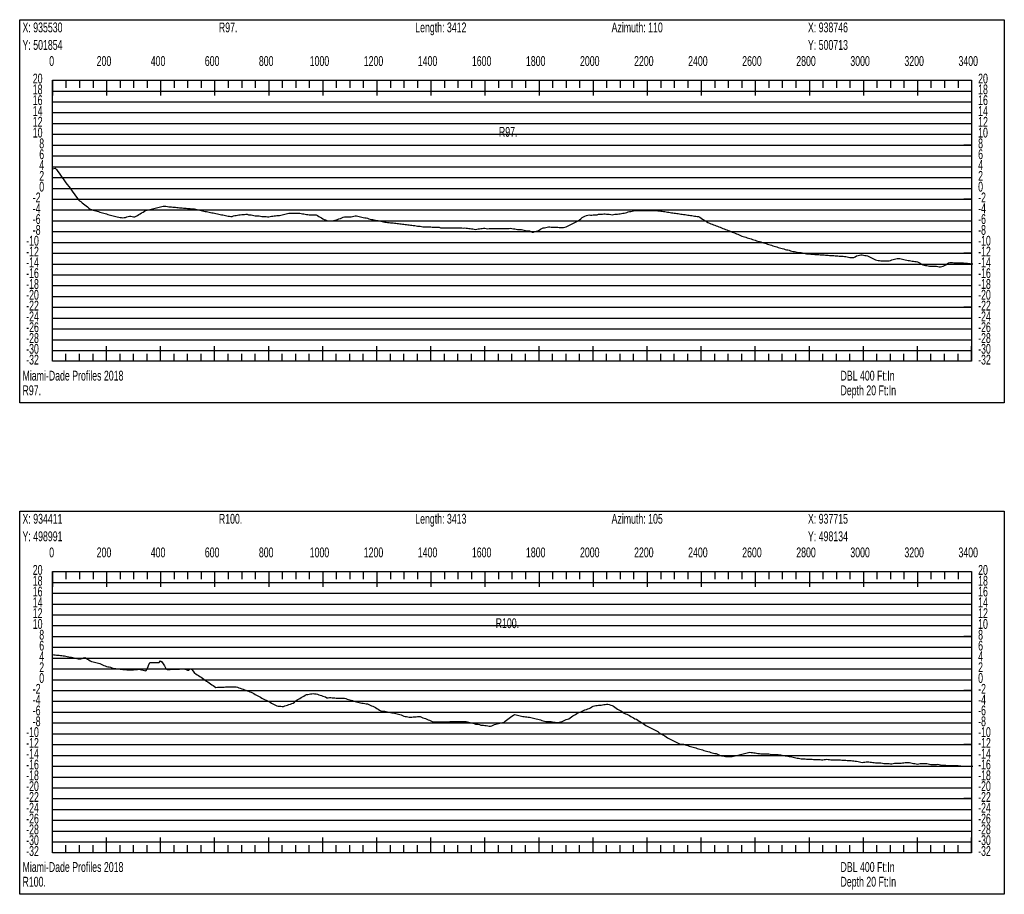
# Model space of a CAD drawing. Header units: feet. Extents: x 1 to 30, y -268 to -1.
# Tile 11 of 94: x 21.21 to 30.32, y -245.43 to -237.34. Entities that reach past the tile are written whole.
import ezdxf

# ---------------------------------------------------------------- set-up
doc = ezdxf.new("R2010")
doc.units = ezdxf.units.FT
doc.header["$MEASUREMENT"] = 0
doc.layers.add('LABELS', color=7, linetype='Continuous')
doc.layers.add('XSECTION', color=7, linetype='Continuous')

msp = doc.modelspace()

# ---------------------------------------------------------------- linework, layer by layer
at = {"layer": 'XSECTION', "color": 0, "linetype": 'Continuous'}
for points in [[(21.212, -237.34), (30.318, -237.34), (30.318, -240.885), (21.212, -240.885), (21.212, -237.34)], [(21.515, -237.9), (30.015, -237.9), (30.015, -240.5), (21.515, -240.5), (21.515, -237.9)], [(21.515, -237.9), (21.515, -238.041)], [(21.515, -237.9), (21.515, -238.041)], [(21.515, -237.9), (21.515, -237.97)], [(21.515, -237.9), (21.515, -237.97)], [(21.64, -237.9), (21.64, -237.97)], [(21.765, -237.9), (21.765, -237.97)], [(21.89, -237.9), (21.89, -237.97)], [(22.015, -237.9), (22.015, -238.041)], [(22.015, -237.9), (22.015, -237.97)], [(22.14, -237.9), (22.14, -237.97)], [(22.265, -237.9), (22.265, -237.97)], [(22.39, -237.9), (22.39, -237.97)], [(22.515, -237.9), (22.515, -238.041)], [(22.515, -237.9), (22.515, -237.97)], [(22.64, -237.9), (22.64, -237.97)], [(22.765, -237.9), (22.765, -237.97)], [(22.89, -237.9), (22.89, -237.97)], [(23.015, -237.9), (23.015, -238.041)], [(23.015, -237.9), (23.015, -237.97)], [(23.14, -237.9), (23.14, -237.97)], [(23.265, -237.9), (23.265, -237.97)], [(23.39, -237.9), (23.39, -237.97)], [(23.515, -237.9), (23.515, -238.041)], [(23.515, -237.9), (23.515, -237.97)], [(23.64, -237.9), (23.64, -237.97)], [(23.765, -237.9), (23.765, -237.97)], [(23.89, -237.9), (23.89, -237.97)], [(24.015, -237.9), (24.015, -238.041)], [(24.015, -237.9), (24.015, -237.97)], [(24.14, -237.9), (24.14, -237.97)], [(24.265, -237.9), (24.265, -237.97)], [(24.39, -237.9), (24.39, -237.97)], [(24.515, -237.9), (24.515, -238.041)], [(24.515, -237.9), (24.515, -237.97)], [(24.64, -237.9), (24.64, -237.97)], [(24.765, -237.9), (24.765, -237.97)], [(24.89, -237.9), (24.89, -237.97)], [(25.015, -237.9), (25.015, -238.041)], [(25.015, -237.9), (25.015, -237.97)], [(25.14, -237.9), (25.14, -237.97)], [(25.265, -237.9), (25.265, -237.97)], [(25.39, -237.9), (25.39, -237.97)], [(25.515, -237.9), (25.515, -238.041)], [(25.515, -237.9), (25.515, -237.97)], [(25.64, -237.9), (25.64, -237.97)], [(25.765, -237.9), (25.765, -237.97)], [(25.89, -237.9), (25.89, -237.97)], [(26.015, -237.9), (26.015, -238.041)], [(26.015, -237.9), (26.015, -237.97)], [(26.14, -237.9), (26.14, -237.97)], [(26.265, -237.9), (26.265, -237.97)], [(26.39, -237.9), (26.39, -237.97)], [(26.515, -237.9), (26.515, -238.041)], [(26.515, -237.9), (26.515, -237.97)], [(26.64, -237.9), (26.64, -237.97)], [(26.765, -237.9), (26.765, -237.97)], [(26.89, -237.9), (26.89, -237.97)], [(27.015, -237.9), (27.015, -238.041)], [(27.015, -237.9), (27.015, -237.97)], [(27.14, -237.9), (27.14, -237.97)], [(27.265, -237.9), (27.265, -237.97)], [(27.39, -237.9), (27.39, -237.97)], [(27.515, -237.9), (27.515, -238.041)], [(27.515, -237.9), (27.515, -237.97)], [(27.64, -237.9), (27.64, -237.97)], [(27.765, -237.9), (27.765, -237.97)], [(27.89, -237.9), (27.89, -237.97)], [(28.015, -237.9), (28.015, -238.041)], [(28.015, -237.9), (28.015, -237.97)], [(28.14, -237.9), (28.14, -237.97)], [(28.265, -237.9), (28.265, -237.97)], [(28.39, -237.9), (28.39, -237.97)], [(28.515, -237.9), (28.515, -238.041)], [(28.515, -237.9), (28.515, -237.97)], [(28.64, -237.9), (28.64, -237.97)], [(28.765, -237.9), (28.765, -237.97)], [(28.89, -237.9), (28.89, -237.97)], [(29.015, -237.9), (29.015, -238.041)], [(29.015, -237.9), (29.015, -237.97)], [(29.14, -237.9), (29.14, -237.97)], [(29.265, -237.9), (29.265, -237.97)], [(29.39, -237.9), (29.39, -237.97)], [(29.515, -237.9), (29.515, -238.041)], [(29.515, -237.9), (29.515, -237.97)], [(29.64, -237.9), (29.64, -237.97)], [(29.765, -237.9), (29.765, -237.97)], [(29.89, -237.9), (29.89, -237.97)], [(30.015, -237.9), (30.015, -238.041)], [(30.015, -237.9), (30.015, -237.97)], [(21.515, -238.5), (21.585, -238.5)], [(30.015, -238.5), (29.945, -238.5)], [(21.515, -239), (21.585, -239)], [(30.015, -239), (29.945, -239)], [(21.515, -239.5), (21.585, -239.5)], [(30.015, -239.5), (29.945, -239.5)], [(21.515, -240), (21.585, -240)], [(30.015, -240), (29.945, -240)], [(21.515, -240.5), (21.515, -240.359)], [(21.515, -240.5), (21.515, -240.359)], [(22.015, -240.5), (22.015, -240.359)], [(22.515, -240.5), (22.515, -240.359)], [(23.015, -240.5), (23.015, -240.359)], [(23.515, -240.5), (23.515, -240.359)], [(24.015, -240.5), (24.015, -240.359)], [(24.515, -240.5), (24.515, -240.359)], [(25.015, -240.5), (25.015, -240.359)], [(25.515, -240.5), (25.515, -240.359)], [(26.015, -240.5), (26.015, -240.359)], [(26.515, -240.5), (26.515, -240.359)], [(27.015, -240.5), (27.015, -240.359)], [(27.515, -240.5), (27.515, -240.359)], [(28.015, -240.5), (28.015, -240.359)], [(28.515, -240.5), (28.515, -240.359)], [(29.015, -240.5), (29.015, -240.359)], [(29.515, -240.5), (29.515, -240.359)], [(30.015, -240.5), (30.015, -240.359)], [(21.515, -240.5), (21.515, -240.43)], [(21.515, -240.5), (21.515, -240.43)], [(21.64, -240.5), (21.64, -240.43)], [(21.765, -240.5), (21.765, -240.43)], [(21.89, -240.5), (21.89, -240.43)], [(22.015, -240.5), (22.015, -240.43)], [(22.14, -240.5), (22.14, -240.43)], [(22.265, -240.5), (22.265, -240.43)], [(22.39, -240.5), (22.39, -240.43)], [(22.515, -240.5), (22.515, -240.43)], [(22.64, -240.5), (22.64, -240.43)], [(22.765, -240.5), (22.765, -240.43)], [(22.89, -240.5), (22.89, -240.43)], [(23.015, -240.5), (23.015, -240.43)], [(23.14, -240.5), (23.14, -240.43)], [(23.265, -240.5), (23.265, -240.43)], [(23.39, -240.5), (23.39, -240.43)], [(23.515, -240.5), (23.515, -240.43)], [(23.64, -240.5), (23.64, -240.43)], [(23.765, -240.5), (23.765, -240.43)], [(23.89, -240.5), (23.89, -240.43)], [(24.015, -240.5), (24.015, -240.43)], [(24.14, -240.5), (24.14, -240.43)], [(24.265, -240.5), (24.265, -240.43)], [(24.39, -240.5), (24.39, -240.43)], [(24.515, -240.5), (24.515, -240.43)], [(24.64, -240.5), (24.64, -240.43)], [(24.765, -240.5), (24.765, -240.43)], [(24.89, -240.5), (24.89, -240.43)], [(25.015, -240.5), (25.015, -240.43)], [(25.14, -240.5), (25.14, -240.43)], [(25.265, -240.5), (25.265, -240.43)], [(25.39, -240.5), (25.39, -240.43)], [(25.515, -240.5), (25.515, -240.43)], [(25.64, -240.5), (25.64, -240.43)], [(25.765, -240.5), (25.765, -240.43)], [(25.89, -240.5), (25.89, -240.43)], [(26.015, -240.5), (26.015, -240.43)], [(26.14, -240.5), (26.14, -240.43)], [(26.265, -240.5), (26.265, -240.43)], [(26.39, -240.5), (26.39, -240.43)], [(26.515, -240.5), (26.515, -240.43)], [(26.64, -240.5), (26.64, -240.43)], [(26.765, -240.5), (26.765, -240.43)], [(26.89, -240.5), (26.89, -240.43)], [(27.015, -240.5), (27.015, -240.43)], [(27.14, -240.5), (27.14, -240.43)], [(27.265, -240.5), (27.265, -240.43)], [(27.39, -240.5), (27.39, -240.43)], [(27.515, -240.5), (27.515, -240.43)], [(27.64, -240.5), (27.64, -240.43)], [(27.765, -240.5), (27.765, -240.43)], [(27.89, -240.5), (27.89, -240.43)], [(28.015, -240.5), (28.015, -240.43)], [(28.14, -240.5), (28.14, -240.43)], [(28.265, -240.5), (28.265, -240.43)], [(28.39, -240.5), (28.39, -240.43)], [(28.515, -240.5), (28.515, -240.43)], [(28.64, -240.5), (28.64, -240.43)], [(28.765, -240.5), (28.765, -240.43)], [(28.89, -240.5), (28.89, -240.43)], [(29.015, -240.5), (29.015, -240.43)], [(29.14, -240.5), (29.14, -240.43)], [(29.265, -240.5), (29.265, -240.43)], [(29.39, -240.5), (29.39, -240.43)], [(29.515, -240.5), (29.515, -240.43)], [(29.64, -240.5), (29.64, -240.43)], [(29.765, -240.5), (29.765, -240.43)], [(29.89, -240.5), (29.89, -240.43)], [(30.015, -240.5), (30.015, -240.43)], [(21.212, -241.885), (30.318, -241.885), (30.318, -245.43), (21.212, -245.43), (21.212, -241.885)], [(21.515, -242.445), (30.015, -242.445), (30.015, -245.045), (21.515, -245.045), (21.515, -242.445)], [(21.515, -242.445), (21.515, -242.586)], [(21.515, -242.445), (21.515, -242.586)], [(21.515, -242.445), (21.515, -242.515)], [(21.515, -242.445), (21.515, -242.515)], [(21.64, -242.445), (21.64, -242.515)], [(21.765, -242.445), (21.765, -242.515)], [(21.89, -242.445), (21.89, -242.515)], [(22.015, -242.445), (22.015, -242.586)], [(22.015, -242.445), (22.015, -242.515)], [(22.14, -242.445), (22.14, -242.515)], [(22.265, -242.445), (22.265, -242.515)], [(22.39, -242.445), (22.39, -242.515)], [(22.515, -242.445), (22.515, -242.586)], [(22.515, -242.445), (22.515, -242.515)], [(22.64, -242.445), (22.64, -242.515)], [(22.765, -242.445), (22.765, -242.515)], [(22.89, -242.445), (22.89, -242.515)], [(23.015, -242.445), (23.015, -242.586)], [(23.015, -242.445), (23.015, -242.515)], [(23.14, -242.445), (23.14, -242.515)], [(23.265, -242.445), (23.265, -242.515)], [(23.39, -242.445), (23.39, -242.515)], [(23.515, -242.445), (23.515, -242.586)], [(23.515, -242.445), (23.515, -242.515)], [(23.64, -242.445), (23.64, -242.515)], [(23.765, -242.445), (23.765, -242.515)], [(23.89, -242.445), (23.89, -242.515)], [(24.015, -242.445), (24.015, -242.586)], [(24.015, -242.445), (24.015, -242.515)], [(24.14, -242.445), (24.14, -242.515)], [(24.265, -242.445), (24.265, -242.515)], [(24.39, -242.445), (24.39, -242.515)], [(24.515, -242.445), (24.515, -242.586)], [(24.515, -242.445), (24.515, -242.515)], [(24.64, -242.445), (24.64, -242.515)], [(24.765, -242.445), (24.765, -242.515)], [(24.89, -242.445), (24.89, -242.515)], [(25.015, -242.445), (25.015, -242.586)], [(25.015, -242.445), (25.015, -242.515)], [(25.14, -242.445), (25.14, -242.515)], [(25.265, -242.445), (25.265, -242.515)], [(25.39, -242.445), (25.39, -242.515)], [(25.515, -242.445), (25.515, -242.586)], [(25.515, -242.445), (25.515, -242.515)], [(25.64, -242.445), (25.64, -242.515)], [(25.765, -242.445), (25.765, -242.515)], [(25.89, -242.445), (25.89, -242.515)], [(26.015, -242.445), (26.015, -242.586)], [(26.015, -242.445), (26.015, -242.515)], [(26.14, -242.445), (26.14, -242.515)], [(26.265, -242.445), (26.265, -242.515)], [(26.39, -242.445), (26.39, -242.515)], [(26.515, -242.445), (26.515, -242.586)], [(26.515, -242.445), (26.515, -242.515)], [(26.64, -242.445), (26.64, -242.515)], [(26.765, -242.445), (26.765, -242.515)], [(26.89, -242.445), (26.89, -242.515)], [(27.015, -242.445), (27.015, -242.586)], [(27.015, -242.445), (27.015, -242.515)], [(27.14, -242.445), (27.14, -242.515)], [(27.265, -242.445), (27.265, -242.515)], [(27.39, -242.445), (27.39, -242.515)], [(27.515, -242.445), (27.515, -242.586)], [(27.515, -242.445), (27.515, -242.515)], [(27.64, -242.445), (27.64, -242.515)], [(27.765, -242.445), (27.765, -242.515)], [(27.89, -242.445), (27.89, -242.515)], [(28.015, -242.445), (28.015, -242.586)], [(28.015, -242.445), (28.015, -242.515)], [(28.14, -242.445), (28.14, -242.515)], [(28.265, -242.445), (28.265, -242.515)], [(28.39, -242.445), (28.39, -242.515)], [(28.515, -242.445), (28.515, -242.586)], [(28.515, -242.445), (28.515, -242.515)], [(28.64, -242.445), (28.64, -242.515)], [(28.765, -242.445), (28.765, -242.515)], [(28.89, -242.445), (28.89, -242.515)], [(29.015, -242.445), (29.015, -242.586)], [(29.015, -242.445), (29.015, -242.515)], [(29.14, -242.445), (29.14, -242.515)], [(29.265, -242.445), (29.265, -242.515)], [(29.39, -242.445), (29.39, -242.515)], [(29.515, -242.445), (29.515, -242.586)], [(29.515, -242.445), (29.515, -242.515)], [(29.64, -242.445), (29.64, -242.515)], [(29.765, -242.445), (29.765, -242.515)], [(29.89, -242.445), (29.89, -242.515)], [(30.015, -242.445), (30.015, -242.586)], [(30.015, -242.445), (30.015, -242.515)], [(21.515, -243.045), (21.585, -243.045)], [(30.015, -243.045), (29.945, -243.045)], [(21.515, -243.545), (21.585, -243.545)], [(30.015, -243.545), (29.945, -243.545)], [(21.515, -244.045), (21.585, -244.045)], [(30.015, -244.045), (29.945, -244.045)], [(21.515, -244.545), (21.585, -244.545)], [(30.015, -244.545), (29.945, -244.545)], [(21.515, -245.045), (21.515, -244.904)], [(21.515, -245.045), (21.515, -244.904)], [(22.015, -245.045), (22.015, -244.904)], [(22.515, -245.045), (22.515, -244.904)], [(23.015, -245.045), (23.015, -244.904)], [(23.515, -245.045), (23.515, -244.904)], [(24.015, -245.045), (24.015, -244.904)], [(24.515, -245.045), (24.515, -244.904)], [(25.015, -245.045), (25.015, -244.904)], [(25.515, -245.045), (25.515, -244.904)], [(26.015, -245.045), (26.015, -244.904)], [(26.515, -245.045), (26.515, -244.904)], [(27.015, -245.045), (27.015, -244.904)], [(27.515, -245.045), (27.515, -244.904)], [(28.015, -245.045), (28.015, -244.904)], [(28.515, -245.045), (28.515, -244.904)], [(29.015, -245.045), (29.015, -244.904)], [(29.515, -245.045), (29.515, -244.904)], [(30.015, -245.045), (30.015, -244.904)], [(21.515, -245.045), (21.515, -244.975)], [(21.515, -245.045), (21.515, -244.975)], [(21.64, -245.045), (21.64, -244.975)], [(21.765, -245.045), (21.765, -244.975)], [(21.89, -245.045), (21.89, -244.975)], [(22.015, -245.045), (22.015, -244.975)], [(22.14, -245.045), (22.14, -244.975)], [(22.265, -245.045), (22.265, -244.975)], [(22.39, -245.045), (22.39, -244.975)], [(22.515, -245.045), (22.515, -244.975)], [(22.64, -245.045), (22.64, -244.975)], [(22.765, -245.045), (22.765, -244.975)], [(22.89, -245.045), (22.89, -244.975)], [(23.015, -245.045), (23.015, -244.975)], [(23.14, -245.045), (23.14, -244.975)], [(23.265, -245.045), (23.265, -244.975)], [(23.39, -245.045), (23.39, -244.975)], [(23.515, -245.045), (23.515, -244.975)], [(23.64, -245.045), (23.64, -244.975)], [(23.765, -245.045), (23.765, -244.975)], [(23.89, -245.045), (23.89, -244.975)], [(24.015, -245.045), (24.015, -244.975)], [(24.14, -245.045), (24.14, -244.975)], [(24.265, -245.045), (24.265, -244.975)], [(24.39, -245.045), (24.39, -244.975)], [(24.515, -245.045), (24.515, -244.975)], [(24.64, -245.045), (24.64, -244.975)], [(24.765, -245.045), (24.765, -244.975)], [(24.89, -245.045), (24.89, -244.975)], [(25.015, -245.045), (25.015, -244.975)], [(25.14, -245.045), (25.14, -244.975)], [(25.265, -245.045), (25.265, -244.975)], [(25.39, -245.045), (25.39, -244.975)], [(25.515, -245.045), (25.515, -244.975)], [(25.64, -245.045), (25.64, -244.975)], [(25.765, -245.045), (25.765, -244.975)], [(25.89, -245.045), (25.89, -244.975)], [(26.015, -245.045), (26.015, -244.975)], [(26.14, -245.045), (26.14, -244.975)], [(26.265, -245.045), (26.265, -244.975)], [(26.39, -245.045), (26.39, -244.975)], [(26.515, -245.045), (26.515, -244.975)], [(26.64, -245.045), (26.64, -244.975)], [(26.765, -245.045), (26.765, -244.975)], [(26.89, -245.045), (26.89, -244.975)], [(27.015, -245.045), (27.015, -244.975)], [(27.14, -245.045), (27.14, -244.975)], [(27.265, -245.045), (27.265, -244.975)], [(27.39, -245.045), (27.39, -244.975)], [(27.515, -245.045), (27.515, -244.975)], [(27.64, -245.045), (27.64, -244.975)], [(27.765, -245.045), (27.765, -244.975)], [(27.89, -245.045), (27.89, -244.975)], [(28.015, -245.045), (28.015, -244.975)], [(28.14, -245.045), (28.14, -244.975)], [(28.265, -245.045), (28.265, -244.975)], [(28.39, -245.045), (28.39, -244.975)], [(28.515, -245.045), (28.515, -244.975)], [(28.64, -245.045), (28.64, -244.975)], [(28.765, -245.045), (28.765, -244.975)], [(28.89, -245.045), (28.89, -244.975)], [(29.015, -245.045), (29.015, -244.975)], [(29.14, -245.045), (29.14, -244.975)], [(29.265, -245.045), (29.265, -244.975)], [(29.39, -245.045), (29.39, -244.975)], [(29.515, -245.045), (29.515, -244.975)], [(29.64, -245.045), (29.64, -244.975)], [(29.765, -245.045), (29.765, -244.975)], [(29.89, -245.045), (29.89, -244.975)], [(30.015, -245.045), (30.015, -244.975)]]:
    msp.add_lwpolyline(points, dxfattribs=at)
at = {"layer": 'XSECTION', "color": 0}
for points in [[(21.515, -238), (30.015, -238)], [(21.515, -238.1), (30.015, -238.1)], [(21.515, -238.2), (30.015, -238.2)], [(21.515, -238.3), (30.015, -238.3)], [(21.515, -238.4), (30.015, -238.4)], [(21.515, -238.5), (30.015, -238.5)], [(21.515, -238.6), (30.015, -238.6)], [(21.515, -238.7), (30.015, -238.7)], [(21.515, -238.8), (30.015, -238.8)], [(21.515, -238.9), (30.015, -238.9)], [(21.515, -239), (30.015, -239)], [(21.515, -239.1), (30.015, -239.1)], [(21.515, -239.2), (30.015, -239.2)], [(21.515, -239.3), (30.015, -239.3)], [(21.515, -239.4), (30.015, -239.4)], [(21.515, -239.5), (30.015, -239.5)], [(21.515, -239.6), (30.015, -239.6)], [(21.515, -239.7), (30.015, -239.7)], [(21.515, -239.8), (30.015, -239.8)], [(21.515, -239.9), (30.015, -239.9)], [(21.515, -240), (30.015, -240)], [(21.515, -240.1), (30.015, -240.1)], [(21.515, -240.2), (30.015, -240.2)], [(21.515, -240.3), (30.015, -240.3)], [(21.515, -240.4), (30.015, -240.4)], [(21.515, -242.545), (30.015, -242.545)], [(21.515, -242.645), (30.015, -242.645)], [(21.515, -242.745), (30.015, -242.745)], [(21.515, -242.845), (30.015, -242.845)], [(21.515, -242.945), (30.015, -242.945)], [(21.515, -243.045), (30.015, -243.045)], [(21.515, -243.145), (30.015, -243.145)], [(21.515, -243.245), (30.015, -243.245)], [(21.515, -243.345), (30.015, -243.345)], [(21.515, -243.445), (30.015, -243.445)], [(21.515, -243.545), (30.015, -243.545)], [(21.515, -243.645), (30.015, -243.645)], [(21.515, -243.745), (30.015, -243.745)], [(21.515, -243.845), (30.015, -243.845)], [(21.515, -243.945), (30.015, -243.945)], [(21.515, -244.045), (30.015, -244.045)], [(21.515, -244.145), (30.015, -244.145)], [(21.515, -244.245), (30.015, -244.245)], [(21.515, -244.345), (30.015, -244.345)], [(21.515, -244.445), (30.015, -244.445)], [(21.515, -244.545), (30.015, -244.545)], [(21.515, -244.645), (30.015, -244.645)], [(21.515, -244.745), (30.015, -244.745)], [(21.515, -244.845), (30.015, -244.845)], [(21.515, -244.945), (30.015, -244.945)]]:
    msp.add_lwpolyline(points, dxfattribs=at)
at = {"layer": 'XSECTION', "color": 5, "linetype": 'Continuous'}
for points in [[(21.515, -238.719), (21.5275, -238.717), (21.54, -238.712), (21.5525, -238.726), (21.565, -238.7435), (21.5775, -238.761), (21.59, -238.778), (21.6025, -238.7955), (21.615, -238.8125), (21.6275, -238.83), (21.64, -238.8475), (21.6525, -238.8645), (21.665, -238.882), (21.6775, -238.899), (21.69, -238.9165), (21.7025, -238.934), (21.715, -238.951), (21.7275, -238.9685), (21.74, -238.9855), (21.7525, -239.003), (21.765, -239.014), (21.7775, -239.023), (21.79, -239.0325), (21.8025, -239.0425), (21.815, -239.0525), (21.8275, -239.0625), (21.84, -239.0725), (21.8525, -239.0825), (21.865, -239.092), (21.8775, -239.096), (21.89, -239.1005), (21.9025, -239.1045), (21.915, -239.1085), (21.9275, -239.1125), (21.94, -239.1155), (21.9525, -239.1195), (21.965, -239.1235), (21.9775, -239.127), (21.99, -239.1305), (22.0025, -239.1335), (22.015, -239.137), (22.0275, -239.1405), (22.04, -239.144), (22.0525, -239.1475), (22.065, -239.1505), (22.0775, -239.154), (22.09, -239.158), (22.1025, -239.1615), (22.115, -239.165), (22.1275, -239.167), (22.14, -239.1695), (22.1525, -239.1695), (22.165, -239.1725), (22.1775, -239.171), (22.19, -239.1695), (22.2025, -239.1645), (22.215, -239.1615), (22.2275, -239.156), (22.24, -239.158), (22.2525, -239.16), (22.265, -239.162), (22.2775, -239.164), (22.29, -239.157), (22.3025, -239.1505), (22.315, -239.143), (22.3275, -239.1355), (22.34, -239.1275), (22.3525, -239.1205), (22.365, -239.1125), (22.3775, -239.1045), (22.39, -239.1015), (22.4025, -239.0985), (22.415, -239.0955), (22.4275, -239.0925), (22.44, -239.0895), (22.4525, -239.0865), (22.465, -239.083), (22.4775, -239.08), (22.49, -239.077), (22.5025, -239.074), (22.515, -239.071), (22.5275, -239.068), (22.54, -239.065), (22.5525, -239.065), (22.565, -239.065), (22.5775, -239.068), (22.59, -239.0705), (22.6025, -239.0715), (22.615, -239.0725), (22.6275, -239.0735), (22.64, -239.0745), (22.6525, -239.0755), (22.665, -239.0765), (22.6775, -239.078), (22.69, -239.079), (22.7025, -239.08), (22.715, -239.081), (22.7275, -239.082), (22.74, -239.083), (22.7525, -239.0845), (22.765, -239.0855), (22.7775, -239.0865), (22.79, -239.0875), (22.8025, -239.0885), (22.815, -239.0895), (22.8275, -239.09), (22.84, -239.0925), (22.8525, -239.0965), (22.865, -239.1), (22.8775, -239.1025), (22.89, -239.105), (22.9025, -239.1075), (22.915, -239.1105), (22.9275, -239.113), (22.94, -239.1155), (22.9525, -239.118), (22.965, -239.1205), (22.9775, -239.123), (22.99, -239.1255), (23.0025, -239.128), (23.015, -239.1305), (23.0275, -239.133), (23.04, -239.1355), (23.0525, -239.1385), (23.065, -239.141), (23.0775, -239.1435), (23.09, -239.146), (23.1025, -239.1485), (23.115, -239.151), (23.1275, -239.1535), (23.14, -239.156), (23.1525, -239.1585), (23.165, -239.1595), (23.1775, -239.159), (23.19, -239.155), (23.2025, -239.1515), (23.215, -239.15), (23.2275, -239.1495), (23.24, -239.146), (23.2525, -239.144), (23.265, -239.143), (23.2775, -239.142), (23.29, -239.1405), (23.3025, -239.14), (23.315, -239.14), (23.3275, -239.1435), (23.34, -239.145), (23.3525, -239.145), (23.365, -239.1485), (23.3775, -239.152), (23.39, -239.155), (23.4025, -239.155), (23.415, -239.155), (23.4275, -239.155), (23.44, -239.158), (23.4525, -239.16), (23.465, -239.16), (23.4775, -239.16), (23.49, -239.161), (23.5025, -239.1645), (23.515, -239.1625), (23.5275, -239.1595), (23.54, -239.158), (23.5525, -239.1565), (23.565, -239.1545), (23.5775, -239.153), (23.59, -239.1515), (23.6025, -239.15), (23.615, -239.15), (23.6275, -239.1485), (23.64, -239.145), (23.6525, -239.142), (23.665, -239.1385), (23.6775, -239.1355), (23.69, -239.132), (23.7025, -239.13), (23.715, -239.13), (23.7275, -239.13), (23.74, -239.13), (23.7525, -239.13), (23.765, -239.13), (23.7775, -239.13), (23.79, -239.13), (23.8025, -239.131), (23.815, -239.133), (23.8275, -239.135), (23.84, -239.1365), (23.8525, -239.1385), (23.865, -239.1405), (23.8775, -239.1425), (23.89, -239.1445), (23.9025, -239.145), (23.915, -239.145), (23.9275, -239.145), (23.94, -239.145), (23.9525, -239.1455), (23.965, -239.1525), (23.9775, -239.16), (23.99, -239.167), (24.0025, -239.174), (24.015, -239.1815), (24.0275, -239.1885), (24.04, -239.1925), (24.0525, -239.196), (24.065, -239.199), (24.0775, -239.2), (24.09, -239.2), (24.1025, -239.2), (24.115, -239.1985), (24.1275, -239.195), (24.14, -239.192), (24.1525, -239.188), (24.165, -239.1815), (24.1775, -239.1775), (24.19, -239.174), (24.2025, -239.168), (24.215, -239.165), (24.2275, -239.165), (24.24, -239.165), (24.2525, -239.165), (24.265, -239.165), (24.2775, -239.1625), (24.29, -239.159), (24.3025, -239.156), (24.315, -239.155), (24.3275, -239.1555), (24.34, -239.1585), (24.3525, -239.1615), (24.365, -239.164), (24.3775, -239.1665), (24.39, -239.169), (24.4025, -239.1715), (24.415, -239.174), (24.4275, -239.177), (24.44, -239.1805), (24.4525, -239.184), (24.465, -239.187), (24.4775, -239.1895), (24.49, -239.192), (24.5025, -239.1945), (24.515, -239.1965), (24.5275, -239.1965), (24.54, -239.2), (24.5525, -239.203), (24.565, -239.206), (24.5775, -239.2095), (24.59, -239.2115), (24.6025, -239.213), (24.615, -239.2145), (24.6275, -239.216), (24.64, -239.2175), (24.6525, -239.219), (24.665, -239.2205), (24.6775, -239.222), (24.69, -239.2235), (24.7025, -239.225), (24.715, -239.2265), (24.7275, -239.228), (24.74, -239.2295), (24.7525, -239.231), (24.765, -239.2325), (24.7775, -239.234), (24.79, -239.2355), (24.8025, -239.237), (24.815, -239.2385), (24.8275, -239.24), (24.84, -239.2415), (24.8525, -239.243), (24.865, -239.2445), (24.8775, -239.2455), (24.89, -239.249), (24.9025, -239.25), (24.915, -239.2505), (24.9275, -239.2535), (24.94, -239.255), (24.9525, -239.255), (24.965, -239.255), (24.9775, -239.255), (24.99, -239.255), (25.0025, -239.255), (25.015, -239.2565), (25.0275, -239.26), (25.04, -239.26), (25.0525, -239.26), (25.065, -239.26), (25.0775, -239.26), (25.09, -239.2605), (25.1025, -239.264), (25.115, -239.265), (25.1275, -239.265), (25.14, -239.265), (25.1525, -239.265), (25.165, -239.265), (25.1775, -239.265), (25.19, -239.265), (25.2025, -239.265), (25.215, -239.265), (25.2275, -239.265), (25.24, -239.265), (25.2525, -239.265), (25.265, -239.265), (25.2775, -239.265), (25.29, -239.265), (25.3025, -239.2665), (25.315, -239.2675), (25.3275, -239.2665), (25.34, -239.2675), (25.3525, -239.2695), (25.365, -239.2715), (25.3775, -239.272), (25.39, -239.2735), (25.4025, -239.276), (25.415, -239.278), (25.4275, -239.2795), (25.44, -239.2775), (25.4525, -239.276), (25.465, -239.2735), (25.4775, -239.2705), (25.49, -239.27), (25.5025, -239.2695), (25.515, -239.2695), (25.5275, -239.271), (25.54, -239.273), (25.5525, -239.2725), (25.565, -239.2725), (25.5775, -239.2725), (25.59, -239.272), (25.6025, -239.272), (25.615, -239.2715), (25.6275, -239.2715), (25.64, -239.2715), (25.6525, -239.271), (25.665, -239.271), (25.6775, -239.2705), (25.69, -239.2705), (25.7025, -239.2705), (25.715, -239.27), (25.7275, -239.27), (25.74, -239.27), (25.7525, -239.2695), (25.765, -239.272), (25.7775, -239.2745), (25.79, -239.2745), (25.8025, -239.277), (25.815, -239.2795), (25.8275, -239.2795), (25.84, -239.2795), (25.8525, -239.2795), (25.865, -239.2825), (25.8775, -239.286), (25.89, -239.289), (25.9025, -239.292), (25.915, -239.2945), (25.9275, -239.2945), (25.94, -239.299), (25.9525, -239.304), (25.965, -239.304), (25.9775, -239.3005), (25.99, -239.2975), (26.0025, -239.294), (26.015, -239.2865), (26.0275, -239.277), (26.04, -239.2705), (26.0525, -239.2665), (26.065, -239.264), (26.0775, -239.262), (26.09, -239.2595), (26.1025, -239.2575), (26.115, -239.2575), (26.1275, -239.258), (26.14, -239.2585), (26.1525, -239.259), (26.165, -239.2595), (26.1775, -239.26), (26.19, -239.2605), (26.2025, -239.261), (26.215, -239.2615), (26.2275, -239.262), (26.24, -239.2625), (26.2525, -239.2595), (26.265, -239.2555), (26.2775, -239.2495), (26.29, -239.2435), (26.3025, -239.2375), (26.315, -239.2315), (26.3275, -239.225), (26.34, -239.219), (26.3525, -239.213), (26.365, -239.206), (26.3775, -239.199), (26.39, -239.191), (26.4025, -239.1805), (26.415, -239.17), (26.4275, -239.162), (26.44, -239.1565), (26.4525, -239.151), (26.465, -239.147), (26.4775, -239.145), (26.49, -239.1485), (26.5025, -239.147), (26.515, -239.1445), (26.5275, -239.1445), (26.54, -239.1445), (26.5525, -239.1435), (26.565, -239.14), (26.5775, -239.1395), (26.59, -239.1395), (26.6025, -239.1395), (26.615, -239.136), (26.6275, -239.136), (26.64, -239.139), (26.6525, -239.1395), (26.665, -239.14), (26.6775, -239.142), (26.69, -239.1435), (26.7025, -239.142), (26.715, -239.1395), (26.7275, -239.1395), (26.74, -239.1385), (26.7525, -239.135), (26.765, -239.135), (26.7775, -239.133), (26.79, -239.13), (26.8025, -239.13), (26.815, -239.1275), (26.8275, -239.123), (26.84, -239.116), (26.8525, -239.1155), (26.865, -239.114), (26.8775, -239.1105), (26.89, -239.1075), (26.9025, -239.106), (26.915, -239.1055), (26.9275, -239.1055), (26.94, -239.1055), (26.9525, -239.1055), (26.965, -239.1055), (26.9775, -239.1055), (26.99, -239.1055), (27.0025, -239.1055), (27.015, -239.1055), (27.0275, -239.105), (27.04, -239.105), (27.0525, -239.105), (27.065, -239.105), (27.0775, -239.105), (27.09, -239.105), (27.1025, -239.105), (27.115, -239.1065), (27.1275, -239.1085), (27.14, -239.11), (27.1525, -239.112), (27.165, -239.114), (27.1775, -239.1155), (27.19, -239.1175), (27.2025, -239.1195), (27.215, -239.121), (27.2275, -239.123), (27.24, -239.125), (27.2525, -239.1265), (27.265, -239.1285), (27.2775, -239.1305), (27.29, -239.132), (27.3025, -239.134), (27.315, -239.136), (27.3275, -239.1375), (27.34, -239.1395), (27.3525, -239.1415), (27.365, -239.143), (27.3775, -239.145), (27.39, -239.147), (27.4025, -239.1485), (27.415, -239.1505), (27.4275, -239.1525), (27.44, -239.1545), (27.4525, -239.156), (27.465, -239.158), (27.4775, -239.16), (27.49, -239.1615), (27.5025, -239.167), (27.515, -239.176), (27.5275, -239.184), (27.54, -239.192), (27.5525, -239.2), (27.565, -239.208), (27.5775, -239.2155), (27.59, -239.222), (27.6025, -239.227), (27.615, -239.2315), (27.6275, -239.2365), (27.64, -239.2415), (27.6525, -239.246), (27.665, -239.251), (27.6775, -239.2555), (27.69, -239.2605), (27.7025, -239.265), (27.715, -239.27), (27.7275, -239.275), (27.74, -239.2795), (27.7525, -239.2845), (27.765, -239.289), (27.7775, -239.294), (27.79, -239.2995), (27.8025, -239.305), (27.815, -239.309), (27.8275, -239.3145), (27.84, -239.3195), (27.8525, -239.325), (27.865, -239.3305), (27.8775, -239.335), (27.89, -239.341), (27.9025, -239.3455), (27.915, -239.349), (27.9275, -239.353), (27.94, -239.357), (27.9525, -239.361), (27.965, -239.3645), (27.9775, -239.3685), (27.99, -239.3725), (28.0025, -239.3765), (28.015, -239.38), (28.0275, -239.384), (28.04, -239.388), (28.0525, -239.3915), (28.065, -239.3955), (28.0775, -239.3995), (28.09, -239.4035), (28.1025, -239.407), (28.115, -239.411), (28.1275, -239.415), (28.14, -239.419), (28.1525, -239.4225), (28.165, -239.4265), (28.1775, -239.4305), (28.19, -239.434), (28.2025, -239.438), (28.215, -239.442), (28.2275, -239.446), (28.24, -239.4495), (28.2525, -239.4535), (28.265, -239.4575), (28.2775, -239.461), (28.29, -239.465), (28.3025, -239.469), (28.315, -239.469), (28.3275, -239.472), (28.34, -239.4785), (28.3525, -239.482), (28.365, -239.4845), (28.3775, -239.4845), (28.39, -239.4865), (28.4025, -239.49), (28.415, -239.493), (28.4275, -239.4945), (28.44, -239.4945), (28.4525, -239.4975), (28.465, -239.5005), (28.4775, -239.504), (28.49, -239.505), (28.5025, -239.506), (28.515, -239.507), (28.5275, -239.5075), (28.54, -239.5085), (28.5525, -239.5095), (28.565, -239.5105), (28.5775, -239.511), (28.59, -239.512), (28.6025, -239.513), (28.615, -239.5135), (28.6275, -239.5145), (28.64, -239.5155), (28.6525, -239.5165), (28.665, -239.517), (28.6775, -239.518), (28.69, -239.519), (28.7025, -239.52), (28.715, -239.5205), (28.7275, -239.5215), (28.74, -239.5225), (28.7525, -239.5235), (28.765, -239.524), (28.7775, -239.525), (28.79, -239.526), (28.8025, -239.527), (28.815, -239.5275), (28.8275, -239.5285), (28.84, -239.529), (28.8525, -239.529), (28.865, -239.5325), (28.8775, -239.536), (28.89, -239.539), (28.9025, -239.5395), (28.915, -239.5395), (28.9275, -239.5395), (28.94, -239.532), (28.9525, -239.524), (28.965, -239.5205), (28.9775, -239.517), (28.99, -239.515), (29.0025, -239.515), (29.015, -239.5175), (29.0275, -239.52), (29.04, -239.52), (29.0525, -239.524), (29.065, -239.5305), (29.0775, -239.537), (29.09, -239.5435), (29.1025, -239.55), (29.115, -239.5565), (29.1275, -239.5615), (29.14, -239.5645), (29.1525, -239.5665), (29.165, -239.568), (29.1775, -239.5695), (29.19, -239.57), (29.2025, -239.57), (29.215, -239.57), (29.2275, -239.57), (29.24, -239.57), (29.2525, -239.57), (29.265, -239.5675), (29.2775, -239.5615), (29.29, -239.5575), (29.3025, -239.5545), (29.315, -239.5515), (29.3275, -239.55), (29.34, -239.55), (29.3525, -239.55), (29.365, -239.5515), (29.3775, -239.555), (29.39, -239.558), (29.4025, -239.561), (29.415, -239.564), (29.4275, -239.5665), (29.44, -239.5685), (29.4525, -239.5705), (29.465, -239.5725), (29.4775, -239.5745), (29.49, -239.576), (29.5025, -239.578), (29.515, -239.5805), (29.5275, -239.587), (29.54, -239.5935), (29.5525, -239.6), (29.565, -239.6065), (29.5775, -239.6115), (29.59, -239.6145), (29.6025, -239.6145), (29.615, -239.616), (29.6275, -239.619), (29.64, -239.6195), (29.6525, -239.6195), (29.665, -239.6195), (29.6775, -239.6195), (29.69, -239.62), (29.7025, -239.623), (29.715, -239.6245), (29.7275, -239.6245), (29.74, -239.622), (29.7525, -239.6185), (29.765, -239.615), (29.7775, -239.606), (29.79, -239.5975), (29.8025, -239.5905), (29.815, -239.587), (29.8275, -239.585), (29.84, -239.585), (29.8525, -239.588), (29.865, -239.59), (29.8775, -239.59), (29.89, -239.59), (29.9025, -239.59), (29.915, -239.59), (29.9275, -239.59), (29.94, -239.5905), (29.9525, -239.5915), (29.965, -239.5925), (29.9775, -239.5935), (29.99, -239.595), (30.0025, -239.596), (30.015, -239.597), (30.0275, -239.598)], [(21.515, -243.212), (21.5275, -243.2135), (21.54, -243.215), (21.5525, -243.2165), (21.565, -243.218), (21.5775, -243.2195), (21.59, -243.2205), (21.6025, -243.222), (21.615, -243.2235), (21.6275, -243.225), (21.64, -243.2275), (21.6525, -243.23), (21.665, -243.2325), (21.6775, -243.235), (21.69, -243.2375), (21.7025, -243.24), (21.715, -243.2425), (21.7275, -243.2455), (21.74, -243.248), (21.7525, -243.2505), (21.765, -243.253), (21.7775, -243.252), (21.79, -243.2475), (21.8025, -243.243), (21.815, -243.2395), (21.8275, -243.246), (21.84, -243.254), (21.8525, -243.262), (21.865, -243.27), (21.8775, -243.2755), (21.89, -243.279), (21.9025, -243.2825), (21.915, -243.286), (21.9275, -243.2895), (21.94, -243.293), (21.9525, -243.2965), (21.965, -243.3015), (21.9775, -243.3075), (21.99, -243.3135), (22.0025, -243.3175), (22.015, -243.3215), (22.0275, -243.3245), (22.04, -243.327), (22.0525, -243.33), (22.065, -243.3355), (22.0775, -243.3395), (22.09, -243.341), (22.1025, -243.3425), (22.115, -243.344), (22.1275, -243.3455), (22.14, -243.3465), (22.1525, -243.348), (22.165, -243.3505), (22.1775, -243.351), (22.19, -243.3515), (22.2025, -243.3525), (22.215, -243.353), (22.2275, -243.3535), (22.24, -243.354), (22.2525, -243.3545), (22.265, -243.353), (22.2775, -243.352), (22.29, -243.351), (22.3025, -243.3495), (22.315, -243.3485), (22.3275, -243.3495), (22.34, -243.3525), (22.3525, -243.356), (22.365, -243.359), (22.3775, -243.3625), (22.39, -243.3485), (22.4025, -243.315), (22.415, -243.286), (22.4275, -243.286), (22.44, -243.286), (22.4525, -243.2865), (22.465, -243.2865), (22.4775, -243.2865), (22.49, -243.287), (22.5025, -243.287), (22.515, -243.2695), (22.5275, -243.2785), (22.54, -243.297), (22.5525, -243.3175), (22.565, -243.3405), (22.5775, -243.3505), (22.59, -243.35), (22.6025, -243.3495), (22.615, -243.349), (22.6275, -243.3485), (22.64, -243.348), (22.6525, -243.348), (22.665, -243.348), (22.6775, -243.348), (22.69, -243.346), (22.7025, -243.344), (22.715, -243.343), (22.7275, -243.344), (22.74, -243.3465), (22.7525, -243.3515), (22.765, -243.3565), (22.7775, -243.3575), (22.79, -243.3435), (22.8025, -243.3495), (22.815, -243.367), (22.8275, -243.384), (22.84, -243.3915), (22.8525, -243.3985), (22.865, -243.4055), (22.8775, -243.414), (22.89, -243.4225), (22.9025, -243.431), (22.915, -243.44), (22.9275, -243.4485), (22.94, -243.457), (22.9525, -243.4655), (22.965, -243.474), (22.9775, -243.4825), (22.99, -243.491), (23.0025, -243.5), (23.015, -243.5085), (23.0275, -243.516), (23.04, -243.5155), (23.0525, -243.515), (23.065, -243.514), (23.0775, -243.5135), (23.09, -243.513), (23.1025, -243.5125), (23.115, -243.512), (23.1275, -243.512), (23.14, -243.512), (23.1525, -243.5115), (23.165, -243.5115), (23.1775, -243.5115), (23.19, -243.5115), (23.2025, -243.5115), (23.215, -243.5115), (23.2275, -243.515), (23.24, -243.5195), (23.2525, -243.524), (23.265, -243.5285), (23.2775, -243.533), (23.29, -243.5375), (23.3025, -243.542), (23.315, -243.5465), (23.3275, -243.5515), (23.34, -243.556), (23.3525, -243.5605), (23.365, -243.565), (23.3775, -243.5715), (23.39, -243.581), (23.4025, -243.588), (23.415, -243.595), (23.4275, -243.6015), (23.44, -243.608), (23.4525, -243.6145), (23.465, -243.621), (23.4775, -243.6275), (23.49, -243.634), (23.5025, -243.641), (23.515, -243.6475), (23.5275, -243.654), (23.54, -243.6605), (23.5525, -243.667), (23.565, -243.6735), (23.5775, -243.68), (23.59, -243.6865), (23.6025, -243.6885), (23.615, -243.6895), (23.6275, -243.691), (23.64, -243.692), (23.6525, -243.6915), (23.665, -243.6875), (23.6775, -243.6835), (23.69, -243.6795), (23.7025, -243.6755), (23.715, -243.671), (23.7275, -243.6665), (23.74, -243.662), (23.7525, -243.654), (23.765, -243.6395), (23.7775, -243.6325), (23.79, -243.6255), (23.8025, -243.618), (23.815, -243.611), (23.8275, -243.604), (23.84, -243.5965), (23.8525, -243.5895), (23.865, -243.583), (23.8775, -243.5805), (23.89, -243.5785), (23.9025, -243.5765), (23.915, -243.5745), (23.9275, -243.572), (23.94, -243.5745), (23.9525, -243.577), (23.965, -243.58), (23.9775, -243.5835), (23.99, -243.5875), (24.0025, -243.592), (24.015, -243.596), (24.0275, -243.6005), (24.04, -243.6045), (24.0525, -243.614), (24.065, -243.612), (24.0775, -243.6105), (24.09, -243.611), (24.1025, -243.612), (24.115, -243.613), (24.1275, -243.6135), (24.14, -243.6145), (24.1525, -243.6155), (24.165, -243.616), (24.1775, -243.6155), (24.19, -243.6155), (24.2025, -243.615), (24.215, -243.6155), (24.2275, -243.6195), (24.24, -243.6235), (24.2525, -243.6275), (24.265, -243.6315), (24.2775, -243.635), (24.29, -243.638), (24.3025, -243.642), (24.315, -243.6455), (24.3275, -243.6495), (24.34, -243.653), (24.3525, -243.657), (24.365, -243.66), (24.3775, -243.6605), (24.39, -243.662), (24.4025, -243.6645), (24.415, -243.667), (24.4275, -243.6695), (24.44, -243.673), (24.4525, -243.679), (24.465, -243.6855), (24.4775, -243.6895), (24.49, -243.696), (24.5025, -243.703), (24.515, -243.71), (24.5275, -243.718), (24.54, -243.7255), (24.5525, -243.7315), (24.565, -243.7345), (24.5775, -243.7345), (24.59, -243.737), (24.6025, -243.74), (24.615, -243.7435), (24.6275, -243.746), (24.64, -243.748), (24.6525, -243.7505), (24.665, -243.7525), (24.6775, -243.755), (24.69, -243.757), (24.7025, -243.7595), (24.715, -243.763), (24.7275, -243.7665), (24.74, -243.77), (24.7525, -243.7755), (24.765, -243.781), (24.7775, -243.7845), (24.79, -243.7845), (24.8025, -243.7875), (24.815, -243.79), (24.8275, -243.79), (24.84, -243.79), (24.8525, -243.7895), (24.865, -243.7885), (24.8775, -243.787), (24.89, -243.786), (24.9025, -243.7855), (24.915, -243.7855), (24.9275, -243.7905), (24.94, -243.7965), (24.9525, -243.8005), (24.965, -243.804), (24.9775, -243.81), (24.99, -243.8165), (25.0025, -243.82), (25.015, -243.826), (25.0275, -243.8315), (25.04, -243.835), (25.0525, -243.8355), (25.065, -243.8355), (25.0775, -243.835), (25.09, -243.835), (25.1025, -243.8345), (25.115, -243.8345), (25.1275, -243.834), (25.14, -243.834), (25.1525, -243.8335), (25.165, -243.8335), (25.1775, -243.8335), (25.19, -243.833), (25.2025, -243.833), (25.215, -243.8325), (25.2275, -243.8325), (25.24, -243.832), (25.2525, -243.832), (25.265, -243.832), (25.2775, -243.8315), (25.29, -243.8315), (25.3025, -243.831), (25.315, -243.831), (25.3275, -243.8305), (25.34, -243.831), (25.3525, -243.8345), (25.365, -243.8375), (25.3775, -243.841), (25.39, -243.845), (25.4025, -243.8485), (25.415, -243.8515), (25.4275, -243.855), (25.44, -243.855), (25.4525, -243.8565), (25.465, -243.86), (25.4775, -243.864), (25.49, -243.865), (25.5025, -243.8665), (25.515, -243.87), (25.5275, -243.87), (25.54, -243.8725), (25.5525, -243.875), (25.565, -243.875), (25.5775, -243.872), (25.59, -243.866), (25.6025, -243.859), (25.615, -243.855), (25.6275, -243.8525), (25.64, -243.8495), (25.6525, -243.846), (25.665, -243.8425), (25.6775, -243.8405), (25.69, -243.8395), (25.7025, -243.83), (25.715, -243.8205), (25.7275, -243.811), (25.74, -243.8015), (25.7525, -243.792), (25.765, -243.7825), (25.7775, -243.7735), (25.79, -243.768), (25.8025, -243.771), (25.815, -243.774), (25.8275, -243.777), (25.84, -243.78), (25.8525, -243.783), (25.865, -243.786), (25.8775, -243.7865), (25.89, -243.788), (25.9025, -243.7895), (25.915, -243.7915), (25.9275, -243.793), (25.94, -243.7945), (25.9525, -243.7965), (25.965, -243.8), (25.9775, -243.8035), (25.99, -243.807), (26.0025, -243.8105), (26.015, -243.814), (26.0275, -243.8175), (26.04, -243.821), (26.0525, -243.824), (26.065, -243.8275), (26.0775, -243.831), (26.09, -243.831), (26.1025, -243.8305), (26.115, -243.8305), (26.1275, -243.8325), (26.14, -243.8345), (26.1525, -243.8365), (26.165, -243.839), (26.1775, -243.8405), (26.19, -243.8405), (26.2025, -243.8375), (26.215, -243.8345), (26.2275, -243.8315), (26.24, -243.8265), (26.2525, -243.8205), (26.265, -243.8145), (26.2775, -243.809), (26.29, -243.806), (26.3025, -243.797), (26.315, -243.7875), (26.3275, -243.7805), (26.34, -243.773), (26.3525, -243.7655), (26.365, -243.758), (26.3775, -243.7505), (26.39, -243.744), (26.4025, -243.741), (26.415, -243.735), (26.4275, -243.729), (26.44, -243.7245), (26.4525, -243.7195), (26.465, -243.715), (26.4775, -243.711), (26.49, -243.7045), (26.5025, -243.6965), (26.515, -243.6905), (26.5275, -243.688), (26.54, -243.685), (26.5525, -243.6835), (26.565, -243.682), (26.5775, -243.6805), (26.59, -243.679), (26.6025, -243.677), (26.615, -243.6755), (26.6275, -243.674), (26.64, -243.6725), (26.6525, -243.671), (26.665, -243.6745), (26.6775, -243.6805), (26.69, -243.685), (26.7025, -243.6895), (26.715, -243.698), (26.7275, -243.7085), (26.74, -243.7175), (26.7525, -243.7235), (26.765, -243.73), (26.7775, -243.7365), (26.79, -243.7455), (26.8025, -243.753), (26.815, -243.7595), (26.8275, -243.764), (26.84, -243.7685), (26.8525, -243.775), (26.865, -243.784), (26.8775, -243.7925), (26.89, -243.799), (26.9025, -243.8055), (26.915, -243.8115), (26.9275, -243.819), (26.94, -243.827), (26.9525, -243.835), (26.965, -243.8425), (26.9775, -243.8505), (26.99, -243.859), (27.0025, -243.8675), (27.015, -243.8735), (27.0275, -243.8795), (27.04, -243.886), (27.0525, -243.892), (27.065, -243.8985), (27.0775, -243.905), (27.09, -243.911), (27.1025, -243.9165), (27.115, -243.9255), (27.1275, -243.935), (27.14, -243.9445), (27.1525, -243.9515), (27.165, -243.958), (27.1775, -243.9645), (27.19, -243.973), (27.2025, -243.9815), (27.215, -243.988), (27.2275, -243.994), (27.24, -244.0005), (27.2525, -244.007), (27.265, -244.013), (27.2775, -244.0195), (27.29, -244.0255), (27.3025, -244.0315), (27.315, -244.0375), (27.3275, -244.0415), (27.34, -244.0415), (27.3525, -244.042), (27.365, -244.0465), (27.3775, -244.051), (27.39, -244.0545), (27.4025, -244.0585), (27.415, -244.062), (27.4275, -244.0655), (27.44, -244.0695), (27.4525, -244.073), (27.465, -244.0765), (27.4775, -244.0805), (27.49, -244.084), (27.5025, -244.0875), (27.515, -244.0915), (27.5275, -244.095), (27.54, -244.099), (27.5525, -244.1025), (27.565, -244.106), (27.5775, -244.11), (27.59, -244.1135), (27.6025, -244.117), (27.615, -244.12), (27.6275, -244.123), (27.64, -244.126), (27.6525, -244.129), (27.665, -244.133), (27.6775, -244.1395), (27.69, -244.1455), (27.7025, -244.1505), (27.715, -244.1505), (27.7275, -244.1525), (27.74, -244.1555), (27.7525, -244.1555), (27.765, -244.1555), (27.7775, -244.1555), (27.79, -244.1555), (27.8025, -244.155), (27.815, -244.152), (27.8275, -244.149), (27.84, -244.146), (27.8525, -244.1425), (27.865, -244.1395), (27.8775, -244.1365), (27.89, -244.1335), (27.9025, -244.13), (27.915, -244.127), (27.9275, -244.124), (27.94, -244.1205), (27.9525, -244.1175), (27.965, -244.1165), (27.9775, -244.117), (27.99, -244.1185), (28.0025, -244.1205), (28.015, -244.1225), (28.0275, -244.1245), (28.04, -244.1265), (28.0525, -244.128), (28.065, -244.13), (28.0775, -244.1315), (28.09, -244.1315), (28.1025, -244.1315), (28.115, -244.1315), (28.1275, -244.1315), (28.14, -244.132), (28.1525, -244.135), (28.165, -244.1365), (28.1775, -244.1365), (28.19, -244.1365), (28.2025, -244.1365), (28.215, -244.1365), (28.2275, -244.138), (28.24, -244.1395), (28.2525, -244.1405), (28.265, -244.143), (28.2775, -244.146), (28.29, -244.148), (28.3025, -244.15), (28.315, -244.1525), (28.3275, -244.1545), (28.34, -244.1565), (28.3525, -244.1595), (28.365, -244.1625), (28.3775, -244.165), (28.39, -244.167), (28.4025, -244.1695), (28.415, -244.172), (28.4275, -244.174), (28.44, -244.176), (28.4525, -244.177), (28.465, -244.1775), (28.4775, -244.178), (28.49, -244.1785), (28.5025, -244.1795), (28.515, -244.18), (28.5275, -244.1805), (28.54, -244.181), (28.5525, -244.1815), (28.565, -244.1825), (28.5775, -244.183), (28.59, -244.1835), (28.6025, -244.184), (28.615, -244.1845), (28.6275, -244.1855), (28.64, -244.186), (28.6525, -244.1845), (28.665, -244.1825), (28.6775, -244.181), (28.69, -244.1825), (28.7025, -244.184), (28.715, -244.185), (28.7275, -244.1855), (28.74, -244.1855), (28.7525, -244.1855), (28.765, -244.1855), (28.7775, -244.1855), (28.79, -244.186), (28.8025, -244.187), (28.815, -244.188), (28.8275, -244.1885), (28.84, -244.1895), (28.8525, -244.19), (28.865, -244.191), (28.8775, -244.192), (28.89, -244.1925), (28.9025, -244.1935), (28.915, -244.1945), (28.9275, -244.195), (28.94, -244.197), (28.9525, -244.199), (28.965, -244.201), (28.9775, -244.2035), (28.99, -244.2065), (29.0025, -244.2095), (29.015, -244.209), (29.0275, -244.2075), (29.04, -244.206), (29.0525, -244.2055), (29.065, -244.2055), (29.0775, -244.207), (29.09, -244.209), (29.1025, -244.2105), (29.115, -244.212), (29.1275, -244.2135), (29.14, -244.215), (29.1525, -244.215), (29.165, -244.215), (29.1775, -244.215), (29.19, -244.2155), (29.2025, -244.2185), (29.215, -244.2195), (29.2275, -244.2195), (29.24, -244.2195), (29.2525, -244.221), (29.265, -244.223), (29.2775, -244.223), (29.29, -244.2195), (29.3025, -244.216), (29.315, -244.2155), (29.3275, -244.2155), (29.34, -244.2155), (29.3525, -244.2155), (29.365, -244.216), (29.3775, -244.2145), (29.39, -244.213), (29.4025, -244.212), (29.415, -244.2115), (29.4275, -244.2115), (29.44, -244.2115), (29.4525, -244.2145), (29.465, -244.217), (29.4775, -244.2195), (29.49, -244.2215), (29.5025, -244.224), (29.515, -244.2255), (29.5275, -244.2235), (29.54, -244.2215), (29.5525, -244.2215), (29.565, -244.2215), (29.5775, -244.2215), (29.59, -244.2215), (29.6025, -244.2215), (29.615, -244.2245), (29.6275, -244.227), (29.64, -244.23), (29.6525, -244.2305), (29.665, -244.2305), (29.6775, -244.2305), (29.69, -244.228), (29.7025, -244.226), (29.715, -244.229), (29.7275, -244.233), (29.74, -244.235), (29.7525, -244.235), (29.765, -244.235), (29.7775, -244.2365), (29.79, -244.238), (29.8025, -244.24), (29.815, -244.24), (29.8275, -244.24), (29.84, -244.24), (29.8525, -244.24), (29.865, -244.24), (29.8775, -244.24), (29.89, -244.24), (29.9025, -244.2405), (29.915, -244.243), (29.9275, -244.245), (29.94, -244.245), (29.9525, -244.245), (29.965, -244.245), (29.9775, -244.245), (29.99, -244.245), (30.0025, -244.245), (30.015, -244.245), (30.0275, -244.245)]]:
    msp.add_lwpolyline(points, dxfattribs=at)

# ---------------------------------------------------------------- texts
at = {"layer": 'LABELS', "color": 0, "width": 0.666667}
for s, p in [('X: 935530', (21.238, -237.457)), ('R97.', (23.054, -237.457)), ('Length: 3412', (24.87, -237.457)), ('Azimuth: 110', (26.686, -237.457)), ('X: 938746', (28.502, -237.457)), ('Y: 501854', (21.238, -237.619)), ('Y: 500713', (28.502, -237.619)), ('0', (21.485, -237.768)), ('0', (21.485, -237.768)), ('200', (21.924, -237.768)), ('400', (22.424, -237.768)), ('600', (22.924, -237.768)), ('800', (23.424, -237.768)), ('1000', (23.894, -237.768)), ('1200', (24.394, -237.768)), ('1400', (24.894, -237.768)), ('1600', (25.394, -237.768)), ('1800', (25.894, -237.768)), ('2000', (26.394, -237.768)), ('2200', (26.894, -237.768)), ('2400', (27.394, -237.768)), ('2600', (27.894, -237.768)), ('2800', (28.394, -237.768)), ('3000', (28.894, -237.768)), ('3200', (29.394, -237.768)), ('3400', (29.894, -237.768)), ('20', (21.333, -237.93)), ('20', (30.076, -237.93)), ('18', (21.333, -238.03)), ('18', (30.076, -238.03)), ('16', (21.333, -238.13)), ('16', (30.076, -238.13)), ('14', (21.333, -238.23)), ('14', (30.076, -238.23)), ('12', (21.333, -238.33)), ('12', (30.076, -238.33)), ('10', (21.333, -238.43)), ('R97.', (25.644, -238.423)), ('10', (30.076, -238.43)), ('8', (21.393, -238.53)), ('8', (30.076, -238.53)), ('6', (21.393, -238.63)), ('6', (30.076, -238.63)), ('4', (21.393, -238.73)), ('4', (30.076, -238.73)), ('2', (21.393, -238.83)), ('2', (30.076, -238.83)), ('0', (21.393, -238.93)), ('0', (30.076, -238.93)), ('-2', (21.333, -239.03)), ('-2', (30.076, -239.03)), ('-4', (21.333, -239.13)), ('-4', (30.076, -239.13)), ('-6', (21.333, -239.23)), ('-6', (30.076, -239.23)), ('-8', (21.333, -239.33)), ('-8', (30.076, -239.33)), ('-10', (21.272, -239.43)), ('-10', (30.076, -239.43)), ('-12', (21.272, -239.53)), ('-12', (30.076, -239.53)), ('-14', (21.272, -239.63)), ('-14', (30.076, -239.63)), ('-16', (21.272, -239.73)), ('-16', (30.076, -239.73)), ('-18', (21.272, -239.83)), ('-18', (30.076, -239.83)), ('-20', (21.272, -239.93)), ('-20', (30.076, -239.93)), ('-22', (21.272, -240.03)), ('-22', (30.076, -240.03)), ('-24', (21.272, -240.13)), ('-24', (30.076, -240.13)), ('-26', (21.272, -240.23)), ('-26', (30.076, -240.23)), ('-28', (21.272, -240.33)), ('-28', (30.076, -240.33)), ('-30', (21.272, -240.43)), ('-30', (30.076, -240.43)), ('-32', (21.272, -240.53)), ('-32', (30.076, -240.53)), ('DBL 400 Ft:In', (28.803, -240.678)), ('Depth 20 Ft:In', (28.803, -240.814)), ('X: 934411', (21.238, -242.002)), ('R100.', (23.054, -242.002)), ('Length: 3413', (24.87, -242.002)), ('Azimuth: 105', (26.686, -242.002)), ('X: 937715', (28.502, -242.002)), ('Y: 498991', (21.238, -242.164)), ('Y: 498134', (28.502, -242.164)), ('0', (21.485, -242.313)), ('0', (21.485, -242.313)), ('200', (21.924, -242.313)), ('400', (22.424, -242.313)), ('600', (22.924, -242.313)), ('800', (23.424, -242.313)), ('1000', (23.894, -242.313)), ('1200', (24.394, -242.313)), ('1400', (24.894, -242.313)), ('1600', (25.394, -242.313)), ('1800', (25.894, -242.313)), ('2000', (26.394, -242.313)), ('2200', (26.894, -242.313)), ('2400', (27.394, -242.313)), ('2600', (27.894, -242.313)), ('2800', (28.394, -242.313)), ('3000', (28.894, -242.313)), ('3200', (29.394, -242.313)), ('3400', (29.894, -242.313)), ('20', (21.333, -242.475)), ('20', (30.076, -242.475)), ('18', (21.333, -242.575)), ('18', (30.076, -242.575)), ('16', (21.333, -242.675)), ('16', (30.076, -242.675)), ('14', (21.333, -242.775)), ('14', (30.076, -242.775)), ('12', (21.333, -242.875)), ('12', (30.076, -242.875)), ('10', (21.333, -242.975)), ('R100.', (25.614, -242.968)), ('10', (30.076, -242.975)), ('8', (21.393, -243.075)), ('8', (30.076, -243.075)), ('6', (21.393, -243.175)), ('6', (30.076, -243.175)), ('4', (21.393, -243.275)), ('4', (30.076, -243.275)), ('2', (21.393, -243.375)), ('2', (30.076, -243.375)), ('0', (21.393, -243.475)), ('0', (30.076, -243.475)), ('-2', (21.333, -243.575)), ('-2', (30.076, -243.575)), ('-4', (21.333, -243.675)), ('-4', (30.076, -243.675)), ('-6', (21.333, -243.775)), ('-6', (30.076, -243.775)), ('-8', (21.333, -243.875)), ('-8', (30.076, -243.875)), ('-10', (21.272, -243.975)), ('-10', (30.076, -243.975)), ('-12', (21.272, -244.075)), ('-12', (30.076, -244.075)), ('-14', (21.272, -244.175)), ('-14', (30.076, -244.175)), ('-16', (21.272, -244.275)), ('-16', (30.076, -244.275)), ('-18', (21.272, -244.375)), ('-18', (30.076, -244.375)), ('-20', (21.272, -244.475)), ('-20', (30.076, -244.475)), ('-22', (21.272, -244.575)), ('-22', (30.076, -244.575)), ('-24', (21.272, -244.675)), ('-24', (30.076, -244.675)), ('-26', (21.272, -244.775)), ('-26', (30.076, -244.775)), ('-28', (21.272, -244.875)), ('-28', (30.076, -244.875)), ('-30', (21.272, -244.975)), ('-30', (30.076, -244.975)), ('-32', (21.272, -245.075)), ('-32', (30.076, -245.075)), ('DBL 400 Ft:In', (28.803, -245.223)), ('Depth 20 Ft:In', (28.803, -245.359))]:
    msp.add_text(s, height=0.091, dxfattribs=at).set_placement(p)
at = {"layer": 'LABELS', "color": 5, "width": 0.666667}
for s, p in [('Miami-Dade Profiles 2018', (21.238, -240.678)), ('R97.', (21.238, -240.814)), ('Miami-Dade Profiles 2018', (21.238, -245.223)), ('R100.', (21.238, -245.359))]:
    msp.add_text(s, height=0.091, dxfattribs=at).set_placement(p)

doc.saveas('drawing.dxf')
